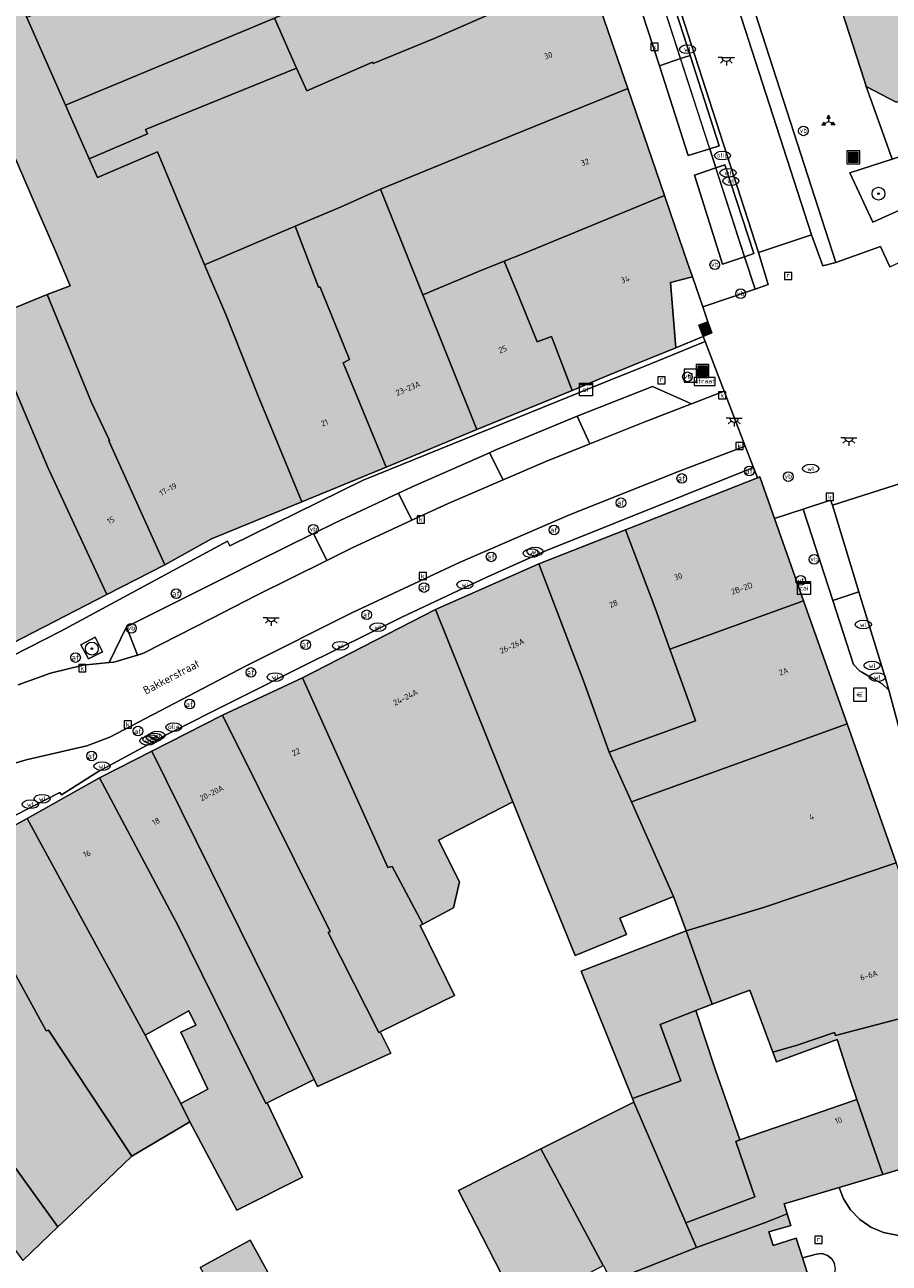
# Model space of a CAD drawing. Header units: metres. Extents: x 196496 to 197479, y 355250 to 356324.
# Tile 70 of 119: x 196968 to 197022, y 355937 to 356013. Entities that reach past the tile are written whole.
import ezdxf
from ezdxf.enums import TextEntityAlignment as Align

# ---------------------------------------------------------------- set-up
doc = ezdxf.new("R2010")
doc.units = ezdxf.units.M
doc.layers.get('0').update_dxf_attribs({"lineweight": 9})
for name, color, linetype, lineweight in [('B-WE-GR-BEPLANTING_CULTUUR_HEESTERS-GV', 251, 'Continuous', 9), ('B-WE-GR-BOOM-S', 251, 'Continuous', 9), ('B-WE-IE-MEUBILAIR_WATERWEGMEUBILAIR-S', 251, 'Continuous', 9), ('B-WE-IE-MEUBILAIR_WEGMEUBILAIR-GV', 251, 'Continuous', 9), ('B-WE-IE-MEUBILAIR_WEGMEUBILAIR-S', 251, 'Continuous', 9), ('B-WE-IE-MEUBILAIR_WEGMEUBILAIR_VERKEERSBORD-S', 251, 'Continuous', 9), ('B-WE-KL-BRANDSTOF_PUT-S', 251, 'Continuous', 9), ('B-WE-KL-DATA-S', 251, 'Continuous', 9), ('B-WE-KL-ET_KAST-S', 251, 'Continuous', 9), ('B-WE-KL-ET_LS_OV_LICHTPUNT-S', 251, 'Continuous', 9), ('B-WE-KL-WATER-S', 251, 'Continuous', 9), ('B-WE-OG-BEBOUWING-GV', 251, 'Continuous', 9), ('B-WE-OG-BEBOUWING_HUISNUMMER-T35', 90, 'Continuous', 9), ('B-WE-OG-BEBOUWING_STRAATNAAM-T35', 130, 'Continuous', 9), ('B-WE-OG-TERREIN_ERF-GV', 251, 'Continuous', 9), ('B-WE-RI-GWA_KOLK-S', 251, 'Continuous', 9), ('B-WE-RI-GWA_RIOOLPUT-S', 251, 'Continuous', 9), ('B-WE-RI-HWA_GOOT_LIJNGOOT-G', 251, 'Continuous', 9), ('B-WE-VH-ONVERHARD-GV', 251, 'Continuous', 9), ('B-WE-VH-VERHARDING_ASFALT-GV', 251, 'Continuous', 9), ('B-WE-VH-VERHARDING_BETONSTRAATSTEEN-GV', 251, 'Continuous', 9), ('B-WE-VH-VERHARDING_OPEN-GV', 251, 'Continuous', 9), ('B-WE-VH-VERHARDING_STRAATBAKSTEEN-GV', 251, 'Continuous', 9), ('B-WE-VH-VERHARDING_TEGEL-GV', 251, 'Continuous', 9), ('B-WE-VW-AFSLUITPAAL-S', 251, 'Continuous', 9)]:
    doc.layers.add(name, color=color, linetype=linetype, lineweight=lineweight)
doc.layers.add('X-XX-AL-PRESENTATIE_GEBOUW3-V', color=7, linetype='Continuous', lineweight=9, true_color=0xebe1d6)
doc.styles.add('NLCS-ISO', font='NLCS-ISO.ttf')
doc.styles.add('NLCS-ISO-ANNOTATIEF-T35', font='NLCS-ISO.ttf', dxfattribs={"height": 3.5})

# ---------------------------------------------------------------- blocks, each defined once
blk = doc.blocks.new('SIE-WEG_AFVALBAK-SO')
at = {"linetype": 'ByBlock', "lineweight": 18}
h = blk.add_hatch(color=0, dxfattribs=at)
h.dxf.hatch_style = 1
h.paths.add_polyline_path([(-1.5, -1.5), (1.5, -1.5), (1.5, 1.5), (-1.5, 1.5)])
at = {"color": 0, "linetype": 'ByBlock', "lineweight": 18}
for points in [[(-2, -2), (2, -2), (2, 2), (-2, 2)], [(-1.5, -1.5), (1.5, -1.5), (1.5, 1.5), (-1.5, 1.5)]]:
    blk.add_lwpolyline(points, close=True, dxfattribs=at)
blk = doc.blocks.new('SIE-WATER_VERKLIKKER_TRANSPORTLEIDING-SO')
at = {"color": 0, "linetype": 'ByBlock', "lineweight": 18}
blk.add_circle((0, 0), 1.5, dxfattribs=at)
at = {"color": 0, "linetype": 'ByBlock', "lineweight": 18, "style": 'NLCS-ISO'}
blk.add_text('vt', height=1.5, dxfattribs=at).set_placement((0, 0), align=Align.MIDDLE_CENTER)
blk = doc.blocks.new('SIE-WEG_VERKEERSBORD_STRAATNAAM-SO')
at = {"color": 0, "linetype": 'ByBlock', "lineweight": 18}
blk.add_lwpolyline([(-3.25, -1.25), (3.25, -1.25), (3.25, 1.25), (-3.25, 1.25)], close=True, dxfattribs=at)
at = {"color": 0, "linetype": 'ByBlock', "lineweight": 18, "style": 'NLCS-ISO'}
blk.add_text('straat', height=1.5, dxfattribs=at).set_placement((0, 0.15), align=Align.MIDDLE_CENTER)
blk = doc.blocks.new('SIE-WEG_VERKEERSBORD_WEGWIJZER-SO')
at = {"linetype": 'ByBlock', "lineweight": 18}
h = blk.add_hatch(color=0, dxfattribs=at)
h.dxf.hatch_style = 1
h.paths.add_polyline_path([(0.5, 1), (0, 2), (-0.5, 1)])
h = blk.add_hatch(color=0, dxfattribs=at)
h.dxf.hatch_style = 1
h.paths.add_polyline_path([(-1.38, -0.22), (-2, -1.15), (-0.88, -1.09)])
h = blk.add_hatch(color=0, dxfattribs=at)
h.dxf.hatch_style = 1
h.paths.add_polyline_path([(1.38, -0.22), (2, -1.15), (0.88, -1.09)])
at = {"color": 0, "linetype": 'ByBlock', "lineweight": 18}
for points in [[(-1.13, -0.65), (0, 0)], [(0, 1), (0, 0)], [(1.13, -0.65), (0, 0)]]:
    blk.add_lwpolyline(points, dxfattribs=at)
for points in [[(0.5, 1), (0, 2), (-0.5, 1)], [(-1.38, -0.22), (-2, -1.15), (-0.88, -1.09)], [(1.38, -0.22), (2, -1.15), (0.88, -1.09)]]:
    blk.add_lwpolyline(points, close=True, dxfattribs=at)
blk = doc.blocks.new('SKL-DATA_SIGNAAL_CAIKAST-SO')
at = {"color": 0, "linetype": 'ByBlock', "lineweight": 18}
for points in [[(-2, 2), (2, 2), (2, 1.68), (-2, 1.68)], [(-2, 1.52), (2, 1.52), (2, -2), (-2, -2)]]:
    blk.add_lwpolyline(points, close=True, dxfattribs=at)
at = {"color": 0, "linetype": 'ByBlock', "lineweight": 18, "style": 'NLCS-ISO'}
blk.add_text('cai', height=1.5, dxfattribs=at).set_placement((0, 0), align=Align.MIDDLE_CENTER)
blk = doc.blocks.new('SKL-ET_KAST_ELEKTRA-SO')
at = {"color": 0, "linetype": 'ByBlock', "lineweight": 18}
for points in [[(-2, 2), (2, 2), (2, 1.68), (-2, 1.68)], [(-2, 1.52), (2, 1.52), (2, -2), (-2, -2)]]:
    blk.add_lwpolyline(points, close=True, dxfattribs=at)
at = {"color": 0, "linetype": 'ByBlock', "lineweight": 18, "style": 'NLCS-ISO'}
blk.add_text('et', height=1.5, dxfattribs=at).set_placement((0, 0), align=Align.MIDDLE_CENTER)
blk = doc.blocks.new('SIE-WEG_PAAL_VERKEERSBORD-SO')
at = {"color": 0, "linetype": 'ByBlock', "lineweight": 18}
blk.add_circle((0, 0), 1.5, dxfattribs=at)
at = {"color": 0, "linetype": 'ByBlock', "lineweight": 18, "style": 'NLCS-ISO'}
blk.add_text('vb', height=1.5, dxfattribs=at).set_placement((0, 0.13), align=Align.MIDDLE_CENTER)
blk = doc.blocks.new('SVW-AFSLUITPAAL-SO')
at = {"lineweight": 18}
blk.add_circle((0, 0), 1.5, dxfattribs=at)
at = {"lineweight": 18, "style": 'NLCS-ISO'}
blk.add_text('af', height=1.8, dxfattribs=at).set_placement((0, 0), align=Align.MIDDLE_CENTER)
blk = doc.blocks.new('SRI-PUT_INSPECTIEPUT_RIOOLPUT-SO')
at = {"color": 0, "linetype": 'ByBlock', "lineweight": 18}
blk.add_lwpolyline([(-1.12, -1.12), (1.12, -1.12), (1.12, 1.12), (-1.12, 1.12)], close=True, dxfattribs=at)
at = {"color": 0, "linetype": 'ByBlock', "lineweight": 18, "style": 'NLCS-ISO'}
blk.add_text('r', height=1.5, dxfattribs=at).set_placement((0, 0.28), align=Align.MIDDLE_CENTER)
blk = doc.blocks.new('SKL-WATER_WATERLEIDINGPUT-SO')
at = {"color": 0, "linetype": 'ByBlock', "lineweight": 18}
blk.add_ellipse((0, 0), major_axis=(2.5, 0), ratio=0.54, dxfattribs=at)
at = {"color": 0, "linetype": 'ByBlock', "lineweight": 18, "style": 'NLCS-ISO'}
blk.add_text('wl', height=1.5, dxfattribs=at).set_placement((0, 0), align=Align.MIDDLE_CENTER)
blk = doc.blocks.new('SRI-KOLK-SO')
at = {"color": 0, "linetype": 'ByBlock', "lineweight": 18}
blk.add_lwpolyline([(-1.125, -1.125), (1.125, -1.125), (1.125, 1.125), (-1.125, 1.125)], close=True, dxfattribs=at)
at = {"color": 0, "linetype": 'ByBlock', "lineweight": 18, "style": 'NLCS-ISO'}
blk.add_text('k', height=1.5, dxfattribs=at).set_placement((0, 0), align=Align.MIDDLE_CENTER)
blk = doc.blocks.new('SKL-BENZINEPUT_OLIEPUT-SO')
at = {"color": 0, "linetype": 'ByBlock', "lineweight": 18}
blk.add_ellipse((0, 0), major_axis=(2.5, 0), ratio=0.54, dxfattribs=at)
at = {"color": 0, "linetype": 'ByBlock', "lineweight": 18, "style": 'NLCS-ISO'}
blk.add_text('olie', height=1.5, dxfattribs=at).set_placement((0, 0.16), align=Align.MIDDLE_CENTER)
blk = doc.blocks.new('SKL-ET_OV_LICHTPUNT-SO')
at = {"color": 0, "linetype": 'ByBlock', "lineweight": 18}
for points in [[(-1.25, 0), (-2.5, 0)], [(1.25, 0), (2.5, 0)], [(-0.92, -0.85), (-1.83, -1.7)], [(0, -1.25), (0, -2.5)], [(0.92, -0.85), (1.83, -1.7)]]:
    blk.add_lwpolyline(points, dxfattribs=at)
blk.add_lwpolyline([(0, 0), (1.25, 0, -1), (-1.25, 0)], format="xyb", close=True, dxfattribs=at)
blk = doc.blocks.new('SIE-WEG_BETAALAUTOMAAT-SO')
at = {"color": 0, "linetype": 'ByBlock', "lineweight": 18}
blk.add_lwpolyline([(-2, -2), (2, -2), (2, 2), (-2, 2)], close=True, dxfattribs=at)
at = {"color": 0, "linetype": 'ByBlock', "lineweight": 18, "style": 'NLCS-ISO'}
blk.add_text('€', height=1.5, dxfattribs=at).set_placement((0, 0), align=Align.MIDDLE_CENTER)
blk = doc.blocks.new('SGR-BOOM_01-SO')
at = {"linetype": 'ByBlock', "lineweight": 18}
h = blk.add_hatch(color=0, dxfattribs=at)
h.dxf.hatch_style = 1
edge = h.paths.add_edge_path()
edge.add_arc((0, 0), 0.25, 0, 360)
at = {"color": 0, "linetype": 'ByBlock', "lineweight": 18}
for radius in [2, 0.25]:
    blk.add_circle((0, 0), radius, dxfattribs=at)

msp = doc.modelspace()

# ---------------------------------------------------------------- hatches: boundary and pattern name
at = {"layer": 'X-XX-AL-PRESENTATIE_GEBOUW3-V'}
for points in [[(197038.476, 356026.102), (197037.327, 356025.743), (197036.482, 356025.479), (197035.766, 356027.694), (197033.381, 356035.071), (197029.369, 356037.13), (197022.49, 356034.954), (197022.174, 356035.93), (197020.849, 356040.017), (197020.823, 356040.097), (197011.196, 356036.986), (197009.765, 356036.524), (197010.691, 356033.654), (197012.362, 356028.475), (197014.931, 356020.512), (197016.802, 356021.146), (197017.866, 356017.858), (197020.385, 356010.057), (197020.518, 356009.646), (197022.38, 356008.673), (197022.826, 356008.817), (197028.948, 356010.799), (197034.106, 356012.469), (197042.07, 356015.048), (197041.61, 356016.462)], [(196989.888, 356011.156), (196989.926, 356011.071), (196993.7, 356012.623), (197003.225, 356016.792), (197003.059, 356017.237), (197001.924, 356020.268), (197001.765, 356020.695), (197001.433, 356021.582), (197001.335, 356021.844), (196987.863, 356015.687), (196984.937, 356014.379), (196983.797, 356013.87), (196985.177, 356010.783), (196985.808, 356009.37)], [(196983.797, 356013.87), (196984.937, 356014.379), (196983.635, 356017.447), (196982.836, 356019.564), (196982.659, 356019.49), (196982.428, 356020.081), (196975.729, 356016.949), (196968.435, 356013.919), (196970.844, 356008.485)], [(196990.371, 356003.258), (196996.511, 356005.76), (197005.721, 356009.522), (197003.225, 356016.792), (196993.7, 356012.623), (196989.926, 356011.071), (196989.888, 356011.156), (196985.808, 356009.37), (196985.177, 356010.783), (196975.799, 356006.963), (196975.918, 356006.699), (196972.306, 356005.149), (196972.813, 356003.987), (196976.55, 356005.592), (196979.455, 355998.573), (196985.096, 356000.969), (196987.945, 356002.162)], [(196971.073, 356007.969), (196970.844, 356008.485), (196968.435, 356013.919), (196967.817, 356015.39), (196963.931, 356013.766), (196967.2, 356006.388), (196969.037, 356002.132), (196970.228, 355999.374), (196971.136, 355997.27), (196969.709, 355996.733), (196972.459, 355990.029), (196973.574, 355987.681), (196973.532, 355987.662), (196976.991, 355979.955), (196979.898, 355981.566), (196985.509, 355983.877), (196982.774, 355990.492), (196980.778, 355995.489), (196979.455, 355998.573), (196976.55, 356005.592), (196972.813, 356003.987), (196972.306, 356005.149)], [(196970.844, 356008.485), (196971.073, 356007.969), (196972.306, 356005.149), (196975.918, 356006.699), (196975.799, 356006.963), (196985.177, 356010.783), (196983.797, 356013.87)], [(196996.511, 356005.76), (196990.371, 356003.258), (196991.914, 355999.432), (196992.95, 355996.866), (196993.004, 355996.71), (196996.451, 355998.159), (196998.062, 355998.797), (196999.32, 355999.295), (197008.003, 356002.872), (197005.721, 356009.522)], [(196991.914, 355999.432), (196990.371, 356003.258), (196987.945, 356002.162), (196985.096, 356000.969), (196986.53, 355997.193), (196986.632, 355997.198), (196986.795, 355996.777), (196988.461, 355992.694), (196988.07, 355992.496), (196990.73, 355986.028), (196996.361, 355988.348), (196993.004, 355996.71), (196992.95, 355996.866)], [(197008.357, 356001.841), (197008.003, 356002.872), (196999.32, 355999.295), (196998.062, 355998.797), (196999.003, 355996.503), (197000.091, 355993.798), (197000.99, 355994.118), (197002.28, 355990.786), (197004.244, 355991.595), (197006.456, 355992.506), (197007.068, 355992.758), (197008.698, 355993.43), (197008.382, 355997.482), (197009.736, 355997.824), (197009.433, 355998.705)], [(196979.455, 355998.573), (196980.778, 355995.489), (196982.774, 355990.492), (196985.509, 355983.877), (196990.73, 355986.028), (196988.07, 355992.496), (196988.461, 355992.694), (196986.795, 355996.777), (196986.632, 355997.198), (196986.53, 355997.193), (196985.096, 356000.969)], [(196999.003, 355996.503), (196998.062, 355998.797), (196996.451, 355998.159), (196993.004, 355996.71), (196996.361, 355988.348), (197002.28, 355990.786), (197000.99, 355994.118), (197000.091, 355993.798)], [(196965.602, 355995.744), (196965.155, 355996.775), (196961.212, 355995.068), (196962.666, 355991.71), (196961.44, 355991.179), (196959.959, 355994.599), (196957.565, 355993.563), (196957.885, 355992.825), (196957.557, 355992.683), (196957.818, 355992.037), (196957.992, 355991.606), (196958.841, 355989.506), (196959.078, 355989.616), (196960.163, 355987.187), (196959.841, 355987.033), (196961.027, 355984.1), (196961.102, 355983.959), (196961.872, 355982.199), (196962.446, 355980.887), (196962.618, 355980.969), (196965.605, 355974.112), (196973.4, 355978.112), (196969.757, 355985.968), (196965.86, 355995.154)], [(196973.532, 355987.662), (196973.574, 355987.681), (196972.459, 355990.029), (196969.709, 355996.733), (196965.86, 355995.154), (196969.757, 355985.968), (196973.4, 355978.112), (196976.991, 355979.955)], [(197010.69, 355995.046), (197010.139, 355994.84), (197010.392, 355994.127), (197010.929, 355994.349)], [(197016.626, 355977.734), (197014.824, 355982.837), (197013.91, 355985.423), (197013.765, 355985.366), (197005.57, 355982.136), (197007.418, 355977.264), (197008.335, 355974.736), (197012.273, 355976.16)], [(197004.573, 355968.339), (197009.921, 355970.287), (197009.581, 355971.301), (197008.335, 355974.736), (197007.418, 355977.264), (197005.57, 355982.136), (197000.21, 355980.024), (197002.969, 355972.77)], [(196998.594, 355965.261), (197000.058, 355961.615), (197002.461, 355955.726), (197005.646, 355957.026), (197005.231, 355958.033), (197008.561, 355959.386), (197005.945, 355965.258), (197004.573, 355968.339), (197002.969, 355972.77), (197000.21, 355980.024), (196993.79, 355977.193)], [(197005.945, 355965.258), (197019.323, 355970.097), (197016.626, 355977.734), (197012.273, 355976.16), (197008.335, 355974.736), (197009.581, 355971.301), (197009.921, 355970.287), (197004.573, 355968.339)], [(196985.534, 355972.95), (196990.838, 355961.18), (196991.111, 355961.241), (196993.01, 355957.678), (196994.91, 355958.687), (196995.282, 355960.306), (196993.979, 355962.876), (196998.594, 355965.261), (196993.79, 355977.193)], [(196980.57, 355970.636), (196987.253, 355957.21), (196987.135, 355957.149), (196987.91, 355955.596), (196990.274, 355950.951), (196990.365, 355950.997), (196994.969, 355953.253), (196992.844, 355957.59), (196993.01, 355957.678), (196991.111, 355961.241), (196990.838, 355961.18), (196985.534, 355972.95)], [(196976.186, 355968.398), (196986.267, 355948.03), (196986.464, 355947.591), (196991.016, 355949.668), (196990.365, 355950.997), (196990.274, 355950.951), (196987.91, 355955.596), (196987.135, 355957.149), (196987.253, 355957.21), (196980.57, 355970.636)], [(197019.323, 355970.097), (197005.945, 355965.258), (197008.561, 355959.386), (197009.338, 355957.261), (197014.147, 355958.696), (197022.371, 355961.469)], [(196983.342, 355946.589), (196986.267, 355948.03), (196976.186, 355968.398), (196972.947, 355966.745), (196977.668, 355957.87), (196977.744, 355957.728), (196983.265, 355946.551)], [(196972.947, 355966.745), (196968.45, 355964.233), (196975.784, 355950.785), (196978.491, 355952.291), (196978.928, 355951.412), (196977.989, 355950.974), (196978.212, 355950.5), (196979.661, 355947.423), (196977.984, 355946.535), (196978.554, 355945.407), (196981.474, 355939.922), (196985.543, 355941.972), (196983.342, 355946.589), (196983.265, 355946.551), (196977.744, 355957.728), (196977.668, 355957.87)], [(196969.783, 355951.093), (196974.962, 355943.277), (196978.554, 355945.407), (196977.984, 355946.535), (196975.784, 355950.785), (196968.45, 355964.233), (196963.831, 355961.651), (196969.648, 355951.056)], [(196957.348, 355957.74), (196961.635, 355952.001), (196963.815, 355947.685), (196965.886, 355944.713), (196967.748, 355942.505), (196968.816, 355941.033), (196970.369, 355938.892), (196970.939, 355939.436), (196974.962, 355943.277), (196969.783, 355951.093), (196969.648, 355951.056), (196963.831, 355961.651), (196963.123, 355961.255)], [(197019.395, 355950.963), (197025.154, 355952.469), (197022.466, 355961.2), (197022.371, 355961.469), (197014.147, 355958.696), (197009.338, 355957.261), (197010.96, 355952.714), (197013.292, 355953.585), (197014.724, 355949.738), (197016.229, 355950.159), (197018.554, 355950.953), (197018.602, 355950.756)], [(196957.348, 355957.74), (196954.47, 355955.665), (196961.245, 355946.166), (196965.373, 355940.612), (196968.186, 355936.809), (196970.369, 355938.892), (196968.816, 355941.033), (196967.748, 355942.505), (196965.886, 355944.713), (196963.815, 355947.685), (196961.635, 355952.001)], [(197009.941, 355952.313), (197010.96, 355952.714), (197009.338, 355957.261), (197002.832, 355954.754), (197006.004, 355946.86), (197009.01, 355947.953), (197007.728, 355951.444)], [(197011.139, 355948.674), (197009.941, 355952.313), (197007.728, 355951.444), (197009.01, 355947.953), (197006.004, 355946.86), (197006.096, 355946.631), (197009.332, 355939.131), (197013.608, 355940.748), (197012.422, 355944.191), (197012.666, 355944.281)], [(197026.687, 355943.672), (197027.394, 355943.882), (197027.764, 355943.992), (197025.154, 355952.469), (197019.395, 355950.963), (197018.602, 355950.756), (197018.554, 355950.953), (197016.229, 355950.159), (197014.724, 355949.738), (197014.953, 355949.123), (197018.704, 355950.519), (197019.486, 355948.141), (197019.932, 355946.785), (197021.536, 355942.138)], [(197009.989, 355937.612), (197009.332, 355939.131), (197006.096, 355946.631), (197000.326, 355943.728), (197004.199, 355936.494), (197004.214, 355936.466), (197004.713, 355935.531)], [(197018.84, 355941.335), (197021.536, 355942.138), (197019.932, 355946.785), (197016.165, 355945.487), (197012.666, 355944.281), (197012.422, 355944.191), (197013.608, 355940.748), (197009.332, 355939.131), (197009.989, 355937.612), (197014.267, 355939.157), (197015.618, 355939.697), (197015.432, 355940.32)], [(197000.326, 355943.728), (196995.214, 355941.156), (196998.971, 355933.861), (196999.039, 355933.728), (197004.199, 355936.494)], [(197019.887, 355926.586), (197017.464, 355934.154), (197017.146, 355935.146), (197016.559, 355936.978), (197016.168, 355938.199), (197014.742, 355937.742), (197014.463, 355938.573), (197015.831, 355938.98), (197015.618, 355939.697), (197014.267, 355939.157), (197009.989, 355937.612), (197004.713, 355935.531), (197004.953, 355934.923), (197002.85, 355934.245), (197004.402, 355929.427), (197008.555, 355916.536), (197005.483, 355915.547), (197008.258, 355906.929), (197011.33, 355907.919), (197024.506, 355912.165), (197024.015, 355913.698), (197021.575, 355921.316), (197021.255, 355922.317), (197020.205, 355925.594)], [(196988.552, 355919.838), (196991.514, 355921.345), (196982.304, 355938.075), (196979.195, 355936.363), (196982.944, 355929.817), (196985.708, 355924.983), (196987.384, 355921.875)]]:
    msp.add_hatch(color=256, dxfattribs=at).paths.add_polyline_path(points)

# ---------------------------------------------------------------- linework, layer by layer
at = {"layer": 'B-WE-GR-BEPLANTING_CULTUUR_HEESTERS-GV', "flags": 128}
for points in [[(197020.933, 356001.218), (197023.145, 356002.216), (197029.779, 356005.207), (197028.776, 356007.304), (197022.116, 356005.127), (197019.505, 356004.273)], [(197017.146, 355935.146), (197018.075, 355935.446), (197018.345, 355935.64), (197018.539, 355935.937), (197018.61, 355936.286), (197018.554, 355936.613), (197018.388, 355936.9), (197018.111, 355937.124), (197017.771, 355937.228), (197017.44, 355937.205), (197016.559, 355936.978)]]:
    msp.add_lwpolyline(points, close=True, dxfattribs=at)
at = {"layer": 'B-WE-IE-MEUBILAIR_WEGMEUBILAIR-GV', "flags": 128}
msp.add_lwpolyline([(196972.685, 355975.469), (196971.786, 355974.99), (196972.268, 355974.123), (196973.136, 355974.574)], close=True, dxfattribs=at)
at = {"layer": 'B-WE-OG-BEBOUWING-GV', "flags": 128}
for points in [[(196989.888, 356011.156), (196989.926, 356011.071), (196993.7, 356012.623), (197003.225, 356016.792), (197003.059, 356017.237), (197001.924, 356020.268), (197001.765, 356020.695), (197001.433, 356021.582), (197001.335, 356021.844), (196987.863, 356015.687), (196984.937, 356014.379), (196983.797, 356013.87), (196985.177, 356010.783), (196985.808, 356009.37)], [(196983.797, 356013.87), (196984.937, 356014.379), (196983.635, 356017.447), (196982.836, 356019.564), (196982.659, 356019.49), (196982.428, 356020.081), (196975.729, 356016.949), (196968.435, 356013.919), (196970.844, 356008.485)], [(196990.371, 356003.258), (196996.511, 356005.76), (197005.721, 356009.522), (197003.225, 356016.792), (196993.7, 356012.623), (196989.926, 356011.071), (196989.888, 356011.156), (196985.808, 356009.37), (196985.177, 356010.783), (196975.799, 356006.963), (196975.918, 356006.699), (196972.306, 356005.149), (196972.813, 356003.987), (196976.55, 356005.592), (196979.455, 355998.573), (196985.096, 356000.969), (196987.945, 356002.162)], [(196971.073, 356007.969), (196970.844, 356008.485), (196968.435, 356013.919), (196967.817, 356015.39), (196963.931, 356013.766), (196967.2, 356006.388), (196969.037, 356002.132), (196970.228, 355999.374), (196971.136, 355997.27), (196969.709, 355996.733), (196972.459, 355990.029), (196973.574, 355987.681), (196973.532, 355987.662), (196976.991, 355979.955), (196979.898, 355981.566), (196985.509, 355983.877), (196982.774, 355990.492), (196980.778, 355995.489), (196979.455, 355998.573), (196976.55, 356005.592), (196972.813, 356003.987), (196972.306, 356005.149)], [(196970.844, 356008.485), (196971.073, 356007.969), (196972.306, 356005.149), (196975.918, 356006.699), (196975.799, 356006.963), (196985.177, 356010.783), (196983.797, 356013.87)], [(196996.511, 356005.76), (196990.371, 356003.258), (196991.914, 355999.432), (196992.95, 355996.866), (196993.004, 355996.71), (196996.451, 355998.159), (196998.062, 355998.797), (196999.32, 355999.295), (197008.003, 356002.872), (197005.721, 356009.522)], [(196991.914, 355999.432), (196990.371, 356003.258), (196987.945, 356002.162), (196985.096, 356000.969), (196986.53, 355997.193), (196986.632, 355997.198), (196986.795, 355996.777), (196988.461, 355992.694), (196988.07, 355992.496), (196990.73, 355986.028), (196996.361, 355988.348), (196993.004, 355996.71), (196992.95, 355996.866)], [(197008.357, 356001.841), (197008.003, 356002.872), (196999.32, 355999.295), (196998.062, 355998.797), (196999.003, 355996.503), (197000.091, 355993.798), (197000.99, 355994.118), (197002.28, 355990.786), (197004.244, 355991.595), (197006.456, 355992.506), (197007.068, 355992.758), (197008.698, 355993.43), (197008.382, 355997.482), (197009.736, 355997.824), (197009.433, 355998.705)], [(196979.455, 355998.573), (196980.778, 355995.489), (196982.774, 355990.492), (196985.509, 355983.877), (196990.73, 355986.028), (196988.07, 355992.496), (196988.461, 355992.694), (196986.795, 355996.777), (196986.632, 355997.198), (196986.53, 355997.193), (196985.096, 356000.969)], [(196999.003, 355996.503), (196998.062, 355998.797), (196996.451, 355998.159), (196993.004, 355996.71), (196996.361, 355988.348), (197002.28, 355990.786), (197000.99, 355994.118), (197000.091, 355993.798)], [(196965.602, 355995.744), (196965.155, 355996.775), (196961.212, 355995.068), (196962.666, 355991.71), (196961.44, 355991.179), (196959.959, 355994.599), (196957.565, 355993.563), (196957.885, 355992.825), (196957.557, 355992.683), (196957.818, 355992.037), (196957.992, 355991.606), (196958.841, 355989.506), (196959.078, 355989.616), (196960.163, 355987.187), (196959.841, 355987.033), (196961.027, 355984.1), (196961.102, 355983.959), (196961.872, 355982.199), (196962.446, 355980.887), (196962.618, 355980.969), (196965.605, 355974.112), (196973.4, 355978.112), (196969.757, 355985.968), (196965.86, 355995.154)], [(196973.532, 355987.662), (196973.574, 355987.681), (196972.459, 355990.029), (196969.709, 355996.733), (196965.86, 355995.154), (196969.757, 355985.968), (196973.4, 355978.112), (196976.991, 355979.955)], [(197010.69, 355995.046), (197010.139, 355994.84), (197010.392, 355994.127), (197010.929, 355994.349)], [(197016.626, 355977.734), (197014.824, 355982.837), (197013.91, 355985.423), (197013.765, 355985.366), (197005.57, 355982.136), (197007.418, 355977.264), (197008.335, 355974.736), (197012.273, 355976.16)], [(197004.573, 355968.339), (197009.921, 355970.287), (197009.581, 355971.301), (197008.335, 355974.736), (197007.418, 355977.264), (197005.57, 355982.136), (197000.21, 355980.024), (197002.969, 355972.77)], [(196998.594, 355965.261), (197000.058, 355961.615), (197002.461, 355955.726), (197005.646, 355957.026), (197005.231, 355958.033), (197008.561, 355959.386), (197005.945, 355965.258), (197004.573, 355968.339), (197002.969, 355972.77), (197000.21, 355980.024), (196993.79, 355977.193)], [(197005.945, 355965.258), (197019.323, 355970.097), (197016.626, 355977.734), (197012.273, 355976.16), (197008.335, 355974.736), (197009.581, 355971.301), (197009.921, 355970.287), (197004.573, 355968.339)], [(196985.534, 355972.95), (196990.838, 355961.18), (196991.111, 355961.241), (196993.01, 355957.678), (196994.91, 355958.687), (196995.282, 355960.306), (196993.979, 355962.876), (196998.594, 355965.261), (196993.79, 355977.193)], [(196980.57, 355970.636), (196987.253, 355957.21), (196987.135, 355957.149), (196987.91, 355955.596), (196990.274, 355950.951), (196990.365, 355950.997), (196994.969, 355953.253), (196992.844, 355957.59), (196993.01, 355957.678), (196991.111, 355961.241), (196990.838, 355961.18), (196985.534, 355972.95)], [(196976.186, 355968.398), (196986.267, 355948.03), (196986.464, 355947.591), (196991.016, 355949.668), (196990.365, 355950.997), (196990.274, 355950.951), (196987.91, 355955.596), (196987.135, 355957.149), (196987.253, 355957.21), (196980.57, 355970.636)], [(197019.323, 355970.097), (197005.945, 355965.258), (197008.561, 355959.386), (197009.338, 355957.261), (197014.147, 355958.696), (197022.371, 355961.469)], [(196983.342, 355946.589), (196986.267, 355948.03), (196976.186, 355968.398), (196972.947, 355966.745), (196977.668, 355957.87), (196977.744, 355957.728), (196983.265, 355946.551)], [(196972.947, 355966.745), (196968.45, 355964.233), (196975.784, 355950.785), (196978.491, 355952.291), (196978.928, 355951.412), (196977.989, 355950.974), (196978.212, 355950.5), (196979.661, 355947.423), (196977.984, 355946.535), (196978.554, 355945.407), (196981.474, 355939.922), (196985.543, 355941.972), (196983.342, 355946.589), (196983.265, 355946.551), (196977.744, 355957.728), (196977.668, 355957.87)], [(196969.783, 355951.093), (196974.962, 355943.277), (196978.554, 355945.407), (196977.984, 355946.535), (196975.784, 355950.785), (196968.45, 355964.233), (196963.831, 355961.651), (196969.648, 355951.056)], [(196957.348, 355957.74), (196961.635, 355952.001), (196963.815, 355947.685), (196965.886, 355944.713), (196967.748, 355942.505), (196968.816, 355941.033), (196970.369, 355938.892), (196970.939, 355939.436), (196974.962, 355943.277), (196969.783, 355951.093), (196969.648, 355951.056), (196963.831, 355961.651), (196963.123, 355961.255)], [(197019.395, 355950.963), (197025.154, 355952.469), (197022.466, 355961.2), (197022.371, 355961.469), (197014.147, 355958.696), (197009.338, 355957.261), (197010.96, 355952.714), (197013.292, 355953.585), (197014.724, 355949.738), (197016.229, 355950.159), (197018.554, 355950.953), (197018.602, 355950.756)], [(196957.348, 355957.74), (196954.47, 355955.665), (196961.245, 355946.166), (196965.373, 355940.612), (196968.186, 355936.809), (196970.369, 355938.892), (196968.816, 355941.033), (196967.748, 355942.505), (196965.886, 355944.713), (196963.815, 355947.685), (196961.635, 355952.001)], [(197009.941, 355952.313), (197010.96, 355952.714), (197009.338, 355957.261), (197002.832, 355954.754), (197006.004, 355946.86), (197009.01, 355947.953), (197007.728, 355951.444)], [(197011.139, 355948.674), (197009.941, 355952.313), (197007.728, 355951.444), (197009.01, 355947.953), (197006.004, 355946.86), (197006.096, 355946.631), (197009.332, 355939.131), (197013.608, 355940.748), (197012.422, 355944.191), (197012.666, 355944.281)], [(197026.687, 355943.672), (197027.394, 355943.882), (197027.764, 355943.992), (197025.154, 355952.469), (197019.395, 355950.963), (197018.602, 355950.756), (197018.554, 355950.953), (197016.229, 355950.159), (197014.724, 355949.738), (197014.953, 355949.123), (197018.704, 355950.519), (197019.486, 355948.141), (197019.932, 355946.785), (197021.536, 355942.138)], [(197009.989, 355937.612), (197009.332, 355939.131), (197006.096, 355946.631), (197000.326, 355943.728), (197004.199, 355936.494), (197004.214, 355936.466), (197004.713, 355935.531)], [(197018.84, 355941.335), (197021.536, 355942.138), (197019.932, 355946.785), (197016.165, 355945.487), (197012.666, 355944.281), (197012.422, 355944.191), (197013.608, 355940.748), (197009.332, 355939.131), (197009.989, 355937.612), (197014.267, 355939.157), (197015.618, 355939.697), (197015.432, 355940.32)], [(197000.326, 355943.728), (196995.214, 355941.156), (196998.971, 355933.861), (196999.039, 355933.728), (197004.199, 355936.494)], [(197019.887, 355926.586), (197017.464, 355934.154), (197017.146, 355935.146), (197016.559, 355936.978), (197016.168, 355938.199), (197014.742, 355937.742), (197014.463, 355938.573), (197015.831, 355938.98), (197015.618, 355939.697), (197014.267, 355939.157), (197009.989, 355937.612), (197004.713, 355935.531), (197004.953, 355934.923), (197002.85, 355934.245), (197004.402, 355929.427), (197008.555, 355916.536), (197005.483, 355915.547), (197008.258, 355906.929), (197011.33, 355907.919), (197024.506, 355912.165), (197024.015, 355913.698), (197021.575, 355921.316), (197021.255, 355922.317), (197020.205, 355925.594)], [(196988.552, 355919.838), (196991.514, 355921.345), (196982.304, 355938.075), (196979.195, 355936.363), (196982.944, 355929.817), (196985.708, 355924.983), (196987.384, 355921.875)]]:
    msp.add_lwpolyline(points, close=True, dxfattribs=at)
msp.add_lwpolyline([(197017.866, 356017.858), (197020.385, 356010.057), (197020.518, 356009.646), (197022.38, 356008.673), (197022.826, 356008.817), (197028.948, 356010.799), (197034.106, 356012.469), (197042.07, 356015.048)], dxfattribs=at)
at = {"layer": 'B-WE-OG-TERREIN_ERF-GV', "flags": 128}
for points in [[(196965.86, 355995.154), (196969.709, 355996.733), (196971.136, 355997.27), (196970.228, 355999.374), (196969.037, 356002.132), (196967.2, 356006.388)], [(196998.971, 355933.861), (196995.214, 355941.156), (197000.326, 355943.728), (197006.096, 355946.631), (197006.004, 355946.86), (197002.832, 355954.754), (197009.338, 355957.261), (197008.561, 355959.386), (197005.231, 355958.033), (197005.646, 355957.026), (197002.461, 355955.726), (197000.058, 355961.615), (196998.594, 355965.261), (196993.979, 355962.876), (196995.282, 355960.306), (196994.91, 355958.687), (196993.01, 355957.678), (196992.844, 355957.59), (196994.969, 355953.253), (196990.365, 355950.997), (196991.016, 355949.668), (196986.464, 355947.591), (196986.267, 355948.03), (196983.342, 355946.589), (196985.543, 355941.972), (196981.474, 355939.922), (196978.554, 355945.407), (196974.962, 355943.277), (196970.939, 355939.436), (196970.369, 355938.892), (196968.186, 355936.809)], [(196979.195, 355936.363), (196982.304, 355938.075), (196991.514, 355921.345)]]:
    msp.add_lwpolyline(points, dxfattribs=at)
for points in [[(197010.392, 355994.127), (197010.139, 355994.84), (197010.69, 355995.046), (197010.377, 355995.959), (197009.736, 355997.824), (197008.382, 355997.482), (197008.698, 355993.43), (197010.299, 355994.089)], [(197016.165, 355945.487), (197019.932, 355946.785), (197019.486, 355948.141), (197018.704, 355950.519), (197014.953, 355949.123), (197014.724, 355949.738), (197013.292, 355953.585), (197010.96, 355952.714), (197009.941, 355952.313), (197011.139, 355948.674), (197012.666, 355944.281)], [(196975.784, 355950.785), (196977.984, 355946.535), (196979.661, 355947.423), (196978.212, 355950.5), (196977.989, 355950.974), (196978.928, 355951.412), (196978.491, 355952.291)]]:
    msp.add_lwpolyline(points, close=True, dxfattribs=at)
at = {"layer": 'B-WE-RI-HWA_GOOT_LIJNGOOT-G', "flags": 128}
for points in [[(196958.642, 356176.376), (196980.877, 356114.58), (196985.396, 356101.399), (196989.731, 356088.162), (197018.633, 355998.714)], [(196958.642, 356176.376), (196980.877, 356114.58), (196985.396, 356101.399), (196989.731, 356088.162), (197018.633, 355998.714)], [(196979.605, 356118.116), (196980.877, 356114.58), (196985.396, 356101.399), (196989.731, 356088.162), (197018.633, 355998.714)], [(197013.617, 355997.073), (196984.8, 356086.233), (196980.44, 356099.544)], [(197013.617, 355997.073), (196984.8, 356086.233), (196980.44, 356099.544)], [(197008.996, 356011.37), (197007.213, 356016.886)], [(197010.804, 356005.778), (197008.996, 356011.37)], [(197011.191, 356004.581), (197010.804, 356005.778)], [(197012.97, 355999.073), (197011.191, 356004.581)], [(197013.617, 355997.074), (197012.97, 355999.073)]]:
    msp.add_lwpolyline(points, dxfattribs=at)
at = {"layer": 'B-WE-VH-ONVERHARD-GV', "flags": 128}
msp.add_lwpolyline([(196972.685, 355975.469), (196971.786, 355974.99), (196972.268, 355974.123), (196973.136, 355974.574)], close=True, dxfattribs=at)
at = {"layer": 'B-WE-VH-VERHARDING_ASFALT-GV', "flags": 128}
msp.add_lwpolyline([(197023.744, 355985.366), (197018.413, 355983.673), (197020.063, 355978.282), (197021.723, 355972.858), (197021.919, 355972.178), (197027.186, 355952.601)], dxfattribs=at)
at = {"layer": 'B-WE-VH-VERHARDING_BETONSTRAATSTEEN-GV', "flags": 128}
for points in [[(197018.413, 355983.673), (197018.304, 355983.98), (197016.599, 355983.42), (197018.436, 355977.747), (197020.063, 355978.282)], [(197021.919, 355972.178), (197021.723, 355972.858), (197020.063, 355978.282), (197018.436, 355977.747), (197019.724, 355973.769), (197020.099, 355973.379), (197020.24, 355973.3), (197020.888, 355972.936), (197021.507, 355972.589)]]:
    msp.add_lwpolyline(points, close=True, dxfattribs=at)
msp.add_lwpolyline([(197022.409, 355938.374), (197021.592, 355938.534), (197020.807, 355938.864), (197020.108, 355939.349), (197019.535, 355939.954), (197019.111, 355940.632), (197018.84, 355941.335), (197015.432, 355940.32), (197015.618, 355939.697), (197015.831, 355938.98), (197014.463, 355938.573), (197014.742, 355937.742), (197016.168, 355938.199), (197016.559, 355936.978), (197017.44, 355937.205), (197017.771, 355937.228), (197018.111, 355937.124), (197018.388, 355936.9), (197018.554, 355936.613)], dxfattribs=at)
at = {"layer": 'B-WE-VH-VERHARDING_OPEN-GV', "flags": 128}
for points in [[(197017.123, 356000.427), (197017.829, 355998.501), (197018.633, 355998.714), (196989.731, 356088.162), (196985.396, 356101.399), (196980.877, 356114.58), (196979.605, 356118.116), (196978.745, 356117.816), (196980.018, 356114.278), (196984.533, 356101.11), (196988.866, 356087.88)], [(196975.456, 356116.667), (196976.743, 356113.086), (196981.303, 356099.834), (196985.665, 356086.516), (197013.839, 355999.345), (197017.123, 356000.427), (196988.866, 356087.88), (196984.533, 356101.11), (196980.018, 356114.278), (196978.745, 356117.816)], [(197003.376, 355987.476), (197006.777, 355988.837), (197009.673, 355989.952), (197007.258, 355991.025), (197002.586, 355989.187)], [(196997.143, 355986.92), (196997.993, 355985.238), (197000.645, 355986.382), (197003.376, 355987.476), (197002.586, 355989.187), (196997.535, 355987.092)], [(196991.487, 355984.401), (196992.334, 355982.725), (196994.579, 355983.765), (196997.993, 355985.238), (196997.143, 355986.92), (196992.529, 355984.887)], [(196986.214, 355981.904), (196987.058, 355980.232), (196988.584, 355980.988), (196992.334, 355982.725), (196991.487, 355984.401), (196987.572, 355982.574)], [(196979.947, 355976.662), (196982.666, 355978.055), (196987.058, 355980.232), (196986.214, 355981.904), (196982.668, 355980.155), (196980.742, 355979.18), (196974.622, 355976.119), (196975.302, 355974.363), (196975.677, 355974.474)], [(196975.302, 355974.363), (196974.622, 355976.119), (196973.544, 355973.901), (196973.845, 355973.93)]]:
    msp.add_lwpolyline(points, close=True, dxfattribs=at)
msp.add_lwpolyline([(197007.805, 356017.082), (197009.586, 356011.568), (197011.396, 356005.962), (197010.804, 356005.778), (197011.191, 356004.581), (197011.752, 356004.769), (197013.552, 355999.271), (197012.97, 355999.073), (197013.617, 355997.074), (197014.433, 355997.355), (197013.839, 355999.345), (196985.665, 356086.516)], dxfattribs=at)
at = {"layer": 'B-WE-VH-VERHARDING_STRAATBAKSTEEN-GV', "flags": 128}
for points in [[(196989.731, 356088.162), (197018.633, 355998.714), (197021.393, 355999.717), (197021.969, 355998.459), (197024.343, 355999.546), (197023.188, 356002.095), (197023.145, 356002.216), (197020.933, 356001.218), (197019.505, 356004.273), (197022.116, 356005.127), (197021.277, 356007.498), (197020.518, 356009.646), (197020.385, 356010.057), (197017.866, 356017.858)], [(197003.225, 356016.792), (197005.721, 356009.522), (197008.003, 356002.872), (197008.357, 356001.841), (197009.433, 355998.705), (197009.736, 355997.824), (197010.377, 355995.959), (197013.617, 355997.074), (197012.97, 355999.073), (197011.593, 355998.605), (197009.851, 356004.131), (197011.191, 356004.581), (197010.804, 356005.778), (197009.476, 356005.364), (197007.68, 356010.929), (197005.898, 356016.449)], [(197021.969, 355998.459), (197021.393, 355999.717), (197018.633, 355998.714), (197017.829, 355998.501), (197017.123, 356000.427), (197013.839, 355999.345), (197014.433, 355997.355), (197013.617, 355997.074), (197010.377, 355995.959), (197010.69, 355995.046), (197010.929, 355994.349), (197010.392, 355994.127), (197010.514, 355993.809), (197011.699, 355990.732), (197013.012, 355987.322), (197013.518, 355986.008), (197013.765, 355985.366), (197013.91, 355985.423), (197014.824, 355982.837), (197016.599, 355983.42), (197018.304, 355983.98), (197018.413, 355983.673), (197023.744, 355985.366)], [(196966.483, 355973.769), (196970.555, 355975.842), (196980.886, 355981.425), (196981.03, 355981.136), (196989.301, 355985.206), (197004.361, 355991.314), (197006.577, 355992.213), (197007.188, 355992.46), (197010.427, 355993.774), (197010.514, 355993.809), (197010.392, 355994.127), (197010.299, 355994.089), (197008.698, 355993.43), (197007.068, 355992.758), (197006.456, 355992.506), (197004.244, 355991.595), (197002.28, 355990.786), (196996.361, 355988.348), (196990.73, 355986.028), (196985.509, 355983.877), (196979.898, 355981.566), (196976.991, 355979.955), (196973.4, 355978.112), (196965.605, 355974.112)], [(196967.908, 355972.519), (196969.9, 355973.234), (196971.942, 355973.746), (196973.544, 355973.901), (196974.622, 355976.119), (196980.742, 355979.18), (196982.668, 355980.155), (196986.214, 355981.904), (196987.572, 355982.574), (196991.487, 355984.401), (196992.529, 355984.887), (196997.143, 355986.92), (196997.535, 355987.092), (197002.586, 355989.187), (197007.258, 355991.025), (197009.673, 355989.952), (197011.699, 355990.732), (197010.514, 355993.809), (197010.427, 355993.774), (197007.188, 355992.46), (197006.577, 355992.213), (197004.361, 355991.314), (196989.301, 355985.206), (196981.03, 355981.136), (196980.886, 355981.425), (196970.555, 355975.842), (196966.483, 355973.769)], [(196967.102, 355967.462), (196968.399, 355967.866), (196972.165, 355968.742), (196973.586, 355969.269), (196982.051, 355973.69), (196988.643, 355977.01), (196995.333, 355980.136), (197002.113, 355983.063), (197008.973, 355985.787), (197013.012, 355987.322), (197011.699, 355990.732), (197009.673, 355989.952), (197006.777, 355988.837), (197003.376, 355987.476), (197000.645, 355986.382), (196997.993, 355985.238), (196994.579, 355983.765), (196992.334, 355982.725), (196988.584, 355980.988), (196987.058, 355980.232), (196982.666, 355978.055), (196979.947, 355976.662), (196975.677, 355974.474), (196975.302, 355974.363), (196973.845, 355973.93), (196973.544, 355973.901), (196971.942, 355973.746), (196969.9, 355973.234), (196967.908, 355972.519)], [(196967.695, 355964.408), (196970.49, 355965.83), (196970.58, 355965.685), (196972.837, 355967.118), (196977.077, 355969.419), (196985.637, 355973.727), (196991.66, 355976.692), (196996.984, 355979.199), (197000.567, 355980.813), (197013.518, 355986.008), (197013.012, 355987.322), (197008.973, 355985.787), (197002.113, 355983.063), (196995.333, 355980.136), (196988.643, 355977.01), (196982.051, 355973.69), (196973.586, 355969.269), (196972.165, 355968.742), (196968.399, 355967.866), (196967.102, 355967.462)], [(196963.831, 355961.651), (196968.45, 355964.233), (196972.947, 355966.745), (196976.186, 355968.398), (196980.57, 355970.636), (196985.534, 355972.95), (196993.79, 355977.193), (197000.21, 355980.024), (197005.57, 355982.136), (197013.765, 355985.366), (197013.518, 355986.008), (197000.567, 355980.813), (196996.984, 355979.199), (196991.66, 355976.692), (196985.637, 355973.727), (196977.077, 355969.419), (196972.837, 355967.118), (196970.58, 355965.685), (196970.49, 355965.83), (196967.695, 355964.408)]]:
    msp.add_lwpolyline(points, dxfattribs=at)
for points in [[(197028.948, 356010.799), (197022.826, 356008.817), (197022.38, 356008.673), (197020.518, 356009.646), (197021.277, 356007.498), (197022.116, 356005.127), (197028.776, 356007.304), (197029.779, 356005.207), (197023.145, 356002.216), (197023.188, 356002.095), (197044.027, 356011.521), (197049.531, 356014.011), (197060.112, 356018.797), (197058.511, 356022.3), (197058.414, 356022.245), (197056.128, 356020.957), (197051.121, 356018.135), (197050.468, 356019.285), (197047.298, 356018.3), (197046.322, 356018.002), (197046.819, 356016.563), (197043.057, 356015.363), (197042.07, 356015.048), (197034.106, 356012.469)], [(197008.996, 356011.37), (197009.586, 356011.568), (197007.805, 356017.082), (197007.213, 356016.886), (197005.898, 356016.449), (197007.68, 356010.929)], [(197009.586, 356011.568), (197008.996, 356011.37), (197007.68, 356010.929), (197009.476, 356005.364), (197010.804, 356005.778), (197011.396, 356005.962)], [(197011.593, 355998.605), (197012.97, 355999.073), (197013.552, 355999.271), (197011.752, 356004.769), (197011.191, 356004.581), (197009.851, 356004.131)], [(196972.685, 355975.469), (196973.136, 355974.574), (196972.268, 355974.123), (196971.786, 355974.99)], [(197026.687, 355943.672), (197021.536, 355942.138), (197018.84, 355941.335), (197019.111, 355940.632), (197019.535, 355939.954), (197020.108, 355939.349), (197020.807, 355938.864), (197021.592, 355938.534), (197022.409, 355938.374), (197023.209, 355938.38), (197023.948, 355938.528), (197024.647, 355938.808), (197025.319, 355939.241), (197025.917, 355939.822), (197026.393, 355940.527), (197026.712, 355941.316), (197026.861, 355942.136), (197026.844, 355942.935)]]:
    msp.add_lwpolyline(points, close=True, dxfattribs=at)
at = {"layer": 'B-WE-VH-VERHARDING_TEGEL-GV', "flags": 128}
msp.add_lwpolyline([(197027.186, 355952.601), (197021.919, 355972.178), (197021.507, 355972.589), (197020.888, 355972.936), (197020.24, 355973.3), (197020.099, 355973.379), (197019.724, 355973.769), (197018.436, 355977.747), (197016.599, 355983.42), (197014.824, 355982.837), (197016.626, 355977.734), (197019.323, 355970.097), (197022.371, 355961.469)], dxfattribs=at)

# ---------------------------------------------------------------- block references
at = {"layer": 'B-WE-GR-BOOM-S', "xscale": 0.2, "yscale": 0.2, "zscale": 0.2}
for p in [(197021.279, 356002.986), (196972.471, 355974.766)]:
    msp.add_blockref('SGR-BOOM_01-SO', p, dxfattribs=at)
at = {"layer": 'B-WE-IE-MEUBILAIR_WATERWEGMEUBILAIR-S', "xscale": 0.2, "yscale": 0.2, "zscale": 0.2}
msp.add_blockref('SIE-WATER_VERKLIKKER_TRANSPORTLEIDING-SO', (197016.454, 355978.995), dxfattribs=at)
at = {"layer": 'B-WE-IE-MEUBILAIR_WEGMEUBILAIR-S', "xscale": 0.2, "yscale": 0.2, "zscale": 0.2}
for name, p in [('SIE-WEG_PAAL_VERKEERSBORD-SO', (197016.619, 356006.885)), ('SIE-WEG_AFVALBAK-SO', (197019.716, 356005.236)), ('SIE-WEG_PAAL_VERKEERSBORD-SO', (197011.121, 355998.577)), ('SIE-WEG_PAAL_VERKEERSBORD-SO', (197012.726, 355996.781)), ('SIE-WEG_PAAL_VERKEERSBORD-SO', (197009.426, 355991.625)), ('SIE-WEG_BETAALAUTOMAAT-SO', (197009.613, 355991.697)), ('SIE-WEG_AFVALBAK-SO', (197010.36, 355991.984)), ('SIE-WEG_PAAL_VERKEERSBORD-SO', (197015.681, 355985.438)), ('SIE-WEG_PAAL_VERKEERSBORD-SO', (196986.214, 355982.166)), ('SIE-WEG_PAAL_VERKEERSBORD-SO', (197017.282, 355980.302)), ('SIE-WEG_PAAL_VERKEERSBORD-SO', (196974.926, 355976.025)), ('SIE-WEG_BETAALAUTOMAAT-SO', (197020.124, 355971.91))]:
    msp.add_blockref(name, p, dxfattribs=at)
at = {"layer": 'B-WE-IE-MEUBILAIR_WEGMEUBILAIR_VERKEERSBORD-S', "xscale": 0.2, "yscale": 0.2, "zscale": 0.2}
for name, p in [('SIE-WEG_VERKEERSBORD_WEGWIJZER-SO', (197018.169, 356007.467)), ('SIE-WEG_VERKEERSBORD_STRAATNAAM-SO', (197010.5, 355991.342))]:
    msp.add_blockref(name, p, dxfattribs=at)
at = {"layer": 'B-WE-KL-BRANDSTOF_PUT-S', "xscale": 0.2, "yscale": 0.2, "zscale": 0.2}
for p in [(197011.596, 356005.348), (196977.556, 355969.891)]:
    msp.add_blockref('SKL-BENZINEPUT_OLIEPUT-SO', p, dxfattribs=at)
at = {"layer": 'B-WE-KL-DATA-S', "xscale": 0.2, "yscale": 0.2, "zscale": 0.2}
msp.add_blockref('SKL-DATA_SIGNAAL_CAIKAST-SO', (197016.661, 355978.523), dxfattribs=at)
at = {"layer": 'B-WE-KL-ET_KAST-S', "xscale": 0.2, "yscale": 0.2, "zscale": 0.2}
msp.add_blockref('SKL-ET_KAST_ELEKTRA-SO', (197003.135, 355990.842), dxfattribs=at)
at = {"layer": 'B-WE-KL-ET_LS_OV_LICHTPUNT-S', "xscale": 0.2, "yscale": 0.2, "zscale": 0.2}
for p in [(197011.837, 356011.434), (197012.318, 355989.051), (197019.432, 355987.85), (196983.603, 355976.68)]:
    msp.add_blockref('SKL-ET_OV_LICHTPUNT-SO', p, dxfattribs=at)
at = {"layer": 'B-WE-KL-WATER-S', "xscale": 0.2, "yscale": 0.2, "zscale": 0.2}
for p in [(197009.424, 356011.944), (197011.94, 356004.276), (197012.114, 356003.774), (197017.07, 355985.929), (196999.732, 355980.68), (196999.967, 355980.782), (196995.617, 355978.736), (196990.216, 355976.097), (197020.332, 355976.26), (196987.903, 355974.945), (197020.878, 355973.715), (196983.846, 355973.001), (197021.207, 355972.988), (196976.526, 355969.369), (196975.951, 355969.049), (196976.13, 355969.143), (196976.335, 355969.256), (196973.104, 355967.466), (196968.658, 355965.105), (196969.393, 355965.452)]:
    msp.add_blockref('SKL-WATER_WATERLEIDINGPUT-SO', p, dxfattribs=at)
at = {"layer": 'B-WE-RI-GWA_KOLK-S', "xscale": 0.2, "yscale": 0.2, "zscale": 0.2}
for p in [(197007.376, 356012.093), (197011.579, 355990.476), (197012.652, 355987.335), (197018.264, 355984.173), (196992.879, 355982.782), (196993.003, 355979.268), (196971.88, 355973.552), (196974.697, 355970.058)]:
    msp.add_blockref('SRI-KOLK-SO', p, dxfattribs=at)
at = {"layer": 'B-WE-RI-GWA_RIOOLPUT-S', "xscale": 0.2, "yscale": 0.2, "zscale": 0.2}
for p in [(197015.676, 355997.88), (197007.817, 355991.409), (197017.55, 355938.08)]:
    msp.add_blockref('SRI-PUT_INSPECTIEPUT_RIOOLPUT-SO', p, dxfattribs=at)
at = {"layer": 'B-WE-VW-AFSLUITPAAL-S', "xscale": 0.2, "yscale": 0.2, "zscale": 0.2}
for p in [(197013.258, 355985.785), (197009.074, 355985.319), (197005.3, 355983.811), (197001.145, 355982.13), (196997.246, 355980.456), (196993.074, 355978.554), (196977.703, 355978.176), (196989.524, 355976.861), (196985.733, 355975.009), (196971.46, 355974.211), (196982.337, 355973.283), (196978.538, 355971.326), (196975.337, 355969.647), (196972.454, 355968.104)]:
    msp.add_blockref('SVW-AFSLUITPAAL-SO', p, dxfattribs=at)

# ---------------------------------------------------------------- texts
at = {"layer": 'B-WE-OG-BEBOUWING_HUISNUMMER-T35', "style": 'NLCS-ISO-ANNOTATIEF-T35'}
for s, rotation, p in [('30', 18.9, (197000.791, 356011.563)), ('32', 18.9, (197003.065, 356004.937)), ('34', 18.9, (197005.56, 355997.667)), ('25', 22.4, (196997.96, 355993.333)), ('23-23A', 22.4, (196992.083, 355990.912)), ('21', 22.4, (196986.904, 355988.778)), ('17-19', 29, (196977.201, 355984.645)), ('15', 27.2, (196973.644, 355982.733)), ('30', 19.4, (197008.849, 355979.236)), ('2B-2D', 19.4, (197012.794, 355978.502)), ('28', 21.5, (197004.833, 355977.546)), ('26-26A', 24.6, (196998.535, 355974.929)), ('2A', 19.5, (197015.384, 355973.346)), ('24-24A', 27.2, (196991.928, 355971.739)), ('22', 25, (196985.136, 355968.351)), ('20-20A', 27, (196979.903, 355965.805)), ('18', 27, (196976.452, 355964.043)), ('4', 19.5, (197017.118, 355964.331)), ('16', 20.9, (196972.169, 355962.043)), ('6-6A', 17.1, (197020.675, 355954.493)), ('10', 16.6, (197018.792, 355945.494))]:
    msp.add_text(s, height=0.36, rotation=rotation, dxfattribs=at).set_placement(p, align=Align.MIDDLE)
at = {"layer": 'B-WE-OG-BEBOUWING_STRAATNAAM-T35', "style": 'NLCS-ISO-ANNOTATIEF-T35'}
msp.add_text('Bakkerstraat', height=0.5, rotation=27.6, dxfattribs=at).set_placement((196977.406, 355973.013), align=Align.MIDDLE)

doc.saveas('drawing.dxf')
